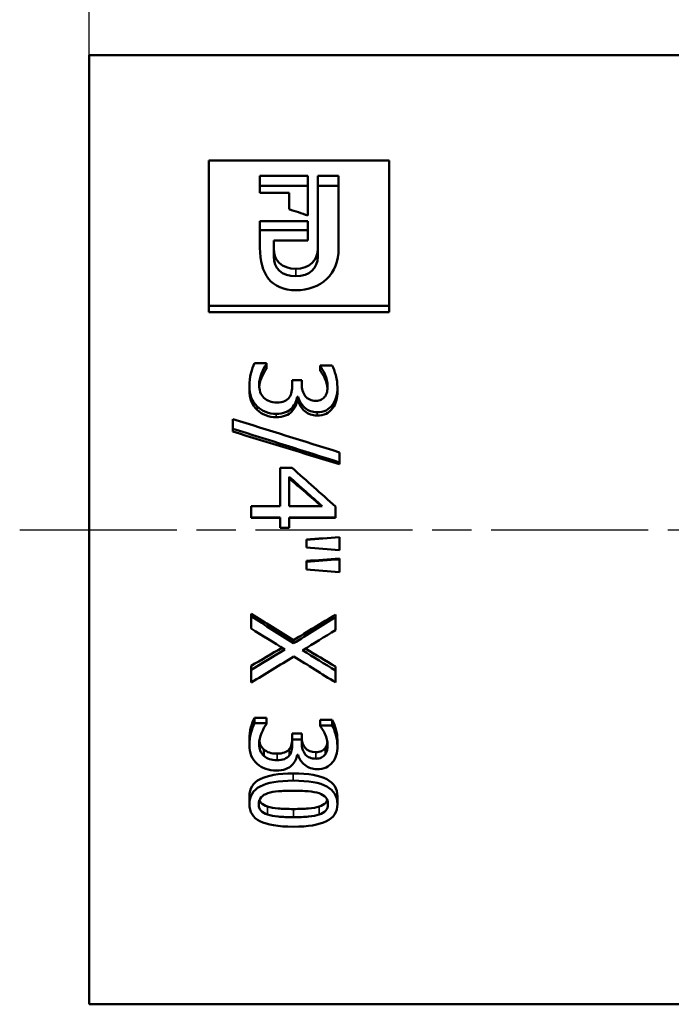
# Model space of a CAD drawing. Header units: millimetres. Extents: x -134 to 549, y -69 to 356.
# Tile 12 of 17: x 39 to 63, y 198 to 233. Entities that reach past the tile are written whole.
import ezdxf

# ---------------------------------------------------------------- set-up
doc = ezdxf.new("R2010")
doc.units = ezdxf.units.MM
doc.linetypes.add('CHAIN', pattern=[0.7087, 0.4724, -0.0591, 0.1181, -0.0591])
for name, color, linetype, lineweight in [('Видимые тонкие (ГОСТ)', 7, 'Continuous', 35), ('Видимый контур (ГОСТ)', 7, 'Continuous', 50), ('Осевая линия (ГОСТ)', 7, 'Continuous', 25), ('Размер (ГОСТ)', 7, 'Continuous', 25)]:
    doc.layers.add(name, color=color, linetype=linetype, lineweight=lineweight)
doc.styles.add('Обычный текст (ГОСТ)', font='GOST Common Italic.ttf')
doc.dimstyles.new('Обычный (ГОСТ)', dxfattribs={"dimtxt": 3.5, "dimasz": 3.5, "dimexe": 1, "dimexo": 0, "dimgap": 0.5, "dimtad": 1, "dimrnd": 1e-08, "dimtxsty": 'Обычный текст (ГОСТ)', "dimblk": 'Filled-1', "dimcen": 0.09, "dimdle": 15, "dimclrd": 256, "dimclre": 256, "dimclrt": 256, "dimazin": 2, "dimtfac": 0.714286, "dimtdec": 3, "dimtmove": 0, "dimatfit": 3, "dimfxl": 1, "dimtolj": 1, "dimlwd": 25, "dimlwe": 25, "dimarcsym": 0})

# ---------------------------------------------------------------- blocks, each defined once
blk = doc.blocks.new('Filled-1')
at = {"color": 0}
for p, q in [((0, 0), (-1, 0.143)), ((-1, 0.143), (-1, -0.143)), ((-1, 0), (0, 0)), ((-1, -0.143), (0, 0))]:
    blk.add_line(p, q, dxfattribs=at)
at = {"color": 0, "flags": 128}
blk.add_lwpolyline([(-1, -0.143), (0, 0), (-1, 0.143), (-1, -0.143)], dxfattribs=at)
at = {"color": 0}
blk.add_solid([(-1, -0.143), (0, 0), (-1, 0.143), (-1, -0.143)], dxfattribs=at)
blk = doc.blocks.new('*D9')
at = {"layer": 'Defpoints', "color": 0, "linetype": 'Continuous', "transparency": 16777216}
for p in [(83.899, 257.181), (41.899, 232.181), (83.899, 224.607)]:
    blk.add_point(p, dxfattribs=at)
at = {"layer": 'Размер (ГОСТ)', "linetype": 'Continuous', "lineweight": 25, "transparency": 16777216}
for p, q in [((41.899, 232.181), (41.899, 258.181)), ((83.899, 224.607), (83.899, 258.181)), ((45.399, 257.181), (80.399, 257.181))]:
    blk.add_line(p, q, dxfattribs=at)
at = {"layer": 'Размер (ГОСТ)', "linetype": 'Continuous', "lineweight": 25, "transparency": 16777216, "xscale": 3.5, "yscale": 3.5, "zscale": 3.5, "rotation": 180}
blk.add_blockref('Filled-1', (41.899, 257.181), dxfattribs=at)
at = {"layer": 'Размер (ГОСТ)', "linetype": 'Continuous', "lineweight": 25, "transparency": 16777216, "xscale": 3.5, "yscale": 3.5, "zscale": 3.5}
blk.add_blockref('Filled-1', (83.899, 257.181), dxfattribs=at)
at = {"layer": 'Размер (ГОСТ)', "linetype": 'Continuous', "lineweight": 25, "transparency": 16777216, "insert": (52.802, 261.181), "char_height": 3.5, "attachment_point": 1, "style": 'Обычный текст (ГОСТ)'}
blk.add_mtext('\\A1;42', dxfattribs=at)

msp = doc.modelspace()

# ---------------------------------------------------------------- linework, layer by layer
at = {"layer": 'Видимые тонкие (ГОСТ)'}
for p, q in [((49.355, 224.215), (49.355, 224.482)), ((47.962, 219.395), (47.962, 219.521)), ((48.649, 219.134), (48.649, 219.253)), ((50.121, 219.192), (50.121, 219.312)), ((50.41, 207.206), (50.41, 206.976)), ((48.679, 207.012), (48.679, 206.776)), ((49.121, 207.173), (49.121, 206.942)), ((50.079, 207.064), (50.079, 206.829)), ((49.266, 206.296), (49.266, 206.039)), ((48.34, 205.105), (48.34, 204.814)), ((50.2, 205.107), (50.2, 204.816)), ((49.269, 205.017), (49.269, 204.723))]:
    msp.add_line(p, q, dxfattribs=at)
at = {"layer": 'Видимый контур (ГОСТ)'}
for p, q in [((41.899, 197.981), (41.899, 232.181)), ((41.899, 232.181), (71.899, 232.181)), ((46.225, 228.379), (52.725, 228.379)), ((46.225, 228.379), (46.225, 223.152)), ((52.725, 223.152), (52.725, 228.379)), ((48.063, 227.836), (49.796, 227.836)), ((48.063, 227.836), (48.063, 227.215)), ((49.796, 226.403), (49.796, 227.836)), ((50.148, 227.836), (50.148, 225.208)), ((50.148, 227.836), (50.902, 227.836)), ((50.902, 225.219), (50.902, 227.836)), ((49.796, 227.473), (48.063, 227.473)), ((50.902, 227.473), (50.148, 227.473)), ((49.121, 227.215), (48.063, 227.215)), ((49.121, 227.215), (49.121, 226.627)), ((48.063, 226.193), (49.796, 226.193)), ((48.063, 226.193), (48.063, 225.234)), ((49.796, 225.499), (49.796, 226.193)), ((49.796, 225.877), (48.063, 225.877)), ((48.561, 225.208), (48.561, 225.499)), ((49.796, 225.499), (48.561, 225.499)), ((48.561, 224.921), (48.561, 225.208)), ((50.148, 224.921), (50.148, 225.208)), ((52.725, 223.152), (46.225, 223.152)), ((46.225, 222.923), (46.225, 223.152)), ((52.725, 222.923), (52.725, 223.152)), ((52.725, 222.923), (46.225, 222.923)), ((47.868, 221.077), (48.301, 221.077)), ((48.301, 221.048), (48.301, 221.077)), ((48.301, 220.879), (48.301, 221.048)), ((50.237, 220.996), (50.669, 220.996)), ((50.237, 220.996), (50.237, 220.972)), ((50.237, 220.804), (50.237, 220.972)), ((50.408, 220.52), (50.408, 220.679)), ((49.229, 220.471), (49.568, 220.471)), ((49.229, 220.471), (49.229, 220.301)), ((49.568, 220.338), (49.568, 220.471)), ((47.681, 220.118), (47.681, 220.265)), ((50.857, 220.073), (50.857, 220.219)), ((49.439, 219.872), (49.41, 219.872)), ((49.41, 219.736), (49.41, 219.872)), ((49.439, 219.736), (49.41, 219.736)), ((49.439, 219.736), (49.439, 219.872)), ((49.212, 219.34), (49.212, 219.465)), ((50.684, 219.455), (50.684, 219.583)), ((47.083, 219.065), (47.083, 218.717)), ((47.083, 218.614), (47.083, 218.717)), ((50.929, 217.508), (50.929, 217.865)), ((50.929, 217.439), (50.929, 217.508)), ((48.792, 217.309), (49.222, 217.309)), ((48.792, 217.309), (48.792, 215.929)), ((49.121, 216.981), (49.121, 215.929)), ((47.745, 215.929), (48.792, 215.929)), ((47.745, 215.929), (47.745, 215.525)), ((50.311, 215.929), (49.121, 215.929)), ((50.793, 215.525), (50.793, 215.911)), ((48.792, 215.525), (47.745, 215.525)), ((47.745, 215.513), (47.745, 215.525)), ((48.792, 215.513), (47.745, 215.513)), ((48.792, 215.525), (48.792, 215.152)), ((49.121, 215.152), (49.121, 215.525)), ((50.793, 215.525), (49.121, 215.525)), ((50.793, 215.513), (49.121, 215.513)), ((50.793, 215.513), (50.793, 215.525)), ((49.121, 215.152), (48.792, 215.152)), ((48.792, 215.15), (48.792, 215.152)), ((49.121, 215.15), (48.792, 215.15)), ((49.121, 215.15), (49.121, 215.152)), ((49.743, 214.725), (49.743, 214.714)), ((49.743, 214.714), (49.743, 214.437)), ((50.929, 214.814), (50.929, 214.806)), ((50.929, 214.346), (50.929, 214.806)), ((49.743, 213.955), (49.743, 213.922)), ((49.743, 213.922), (49.743, 213.646)), ((50.929, 214.044), (50.929, 214.013)), ((50.929, 213.554), (50.929, 214.013)), ((47.745, 212.053), (47.745, 211.965)), ((47.745, 211.965), (47.745, 211.523)), ((50.793, 212.024), (50.793, 211.935)), ((50.793, 211.466), (50.793, 211.935)), ((49.271, 211.103), (49.271, 210.987)), ((47.745, 210.173), (47.745, 210.03)), ((47.745, 210.03), (47.745, 209.574)), ((50.793, 210.147), (50.793, 210.003)), ((50.793, 209.574), (50.793, 210.003)), ((47.868, 208.306), (48.301, 208.306)), ((47.868, 208.306), (47.868, 208.108)), ((48.301, 208.306), (48.301, 208.108)), ((47.868, 208.108), (48.301, 208.108)), ((48.301, 208.08), (48.301, 208.108)), ((50.237, 208.229), (50.669, 208.229)), ((50.237, 208.229), (50.237, 208.029)), ((50.237, 208.029), (50.669, 208.029)), ((50.237, 208.029), (50.237, 208.005)), ((50.669, 208.229), (50.669, 208.029)), ((47.681, 207.55), (47.681, 207.33)), ((49.229, 207.739), (49.568, 207.739)), ((49.229, 207.739), (49.229, 207.524)), ((49.568, 207.739), (49.568, 207.524)), ((49.229, 207.524), (49.568, 207.524)), ((49.229, 207.524), (49.229, 207.364)), ((49.568, 207.398), (49.568, 207.524)), ((50.857, 207.508), (50.857, 207.287)), ((48.204, 207.16), (48.204, 206.928)), ((49.439, 206.965), (49.41, 206.965)), ((47.681, 205.474), (47.681, 205.193)), ((50.855, 205.474), (50.855, 205.193)), ((41.899, 197.981), (71.899, 197.981))]:
    msp.add_line(p, q, dxfattribs=at)
for points in [[(49.796, 226.403), (49.571, 226.479), (49.346, 226.553), (49.121, 226.627)], [(49.36, 223.709), (48.464, 223.709), (48.063, 224.303), (48.063, 225.234)], [(48.561, 225.208), (48.561, 224.779), (48.846, 224.482), (49.355, 224.482)], [(49.355, 224.215), (48.846, 224.215), (48.561, 224.504), (48.561, 224.921)], [(49.355, 224.482), (49.852, 224.482), (50.148, 224.779), (50.148, 225.208)], [(50.148, 224.921), (50.148, 224.504), (49.852, 224.215), (49.355, 224.215)], [(50.902, 225.219), (50.902, 224.295), (50.264, 223.709), (49.36, 223.709)], [(47.083, 219.065), (48.365, 218.668), (49.647, 218.268), (50.929, 217.865)], [(50.929, 217.508), (49.647, 217.913), (48.365, 218.317), (47.083, 218.717)], [(50.929, 217.439), (49.647, 217.833), (48.365, 218.225), (47.083, 218.614)], [(49.222, 217.309), (49.746, 216.845), (50.269, 216.379), (50.793, 215.911)], [(49.121, 216.981), (49.518, 216.631), (49.914, 216.28), (50.311, 215.929)], [(50.283, 215.929), (49.896, 216.262), (49.508, 216.595), (49.121, 216.927)], [(49.743, 214.725), (50.138, 214.754), (50.534, 214.784), (50.929, 214.814)], [(49.743, 214.714), (50.138, 214.745), (50.534, 214.775), (50.929, 214.806)], [(50.929, 214.346), (50.534, 214.376), (50.138, 214.407), (49.743, 214.437)], [(49.743, 213.955), (50.138, 213.984), (50.534, 214.014), (50.929, 214.044)], [(49.743, 213.922), (50.138, 213.952), (50.534, 213.983), (50.929, 214.013)], [(50.929, 213.554), (50.534, 213.585), (50.138, 213.615), (49.743, 213.646)], [(47.745, 212.053), (48.254, 211.735), (48.763, 211.418), (49.271, 211.103)], [(47.745, 211.965), (48.254, 211.637), (48.763, 211.311), (49.271, 210.987)], [(49.271, 211.103), (49.779, 211.408), (50.286, 211.716), (50.793, 212.024)], [(49.271, 210.987), (49.779, 211.301), (50.286, 211.617), (50.793, 211.935)], [(48.96, 210.765), (48.555, 211.016), (48.15, 211.269), (47.745, 211.523)], [(50.793, 211.466), (50.395, 211.222), (49.998, 210.979), (49.6, 210.738)], [(47.745, 210.173), (48.116, 210.39), (48.488, 210.608), (48.859, 210.828)], [(47.745, 210.03), (48.15, 210.273), (48.555, 210.518), (48.96, 210.765)], [(49.6, 210.738), (49.998, 210.491), (50.395, 210.246), (50.793, 210.003)], [(49.702, 210.8), (50.066, 210.581), (50.429, 210.364), (50.793, 210.147)], [(49.291, 210.514), (48.776, 210.198), (48.26, 209.885), (47.745, 209.574)], [(50.793, 209.574), (50.292, 209.885), (49.792, 210.198), (49.291, 210.514)]]:
    msp.add_open_spline(points, degree=3, dxfattribs=at)
for points, knots in [([(47.681, 220.265), (47.681, 220.415), (47.699, 220.564), (47.736, 220.71), (47.773, 220.856), (47.817, 220.978), (47.868, 221.077)], [0, 0, 0, 0, 1, 1, 1, 2, 2, 2, 2]), ([(48.301, 221.048), (48.238, 220.965), (48.178, 220.854), (48.12, 220.712), (48.063, 220.571), (48.034, 220.43), (48.034, 220.289)], [0, 0, 0, 0, 1, 1, 1, 2, 2, 2, 2]), ([(48.301, 220.879), (48.238, 220.798), (48.178, 220.69), (48.12, 220.552), (48.074, 220.441), (48.046, 220.33), (48.037, 220.219)], [0, 0, 0, 0, 1, 1, 1, 1.809643, 1.809643, 1.809643, 1.809643]), ([(50.408, 220.679), (50.38, 220.743), (50.351, 220.799), (50.321, 220.846), (50.291, 220.893), (50.263, 220.935), (50.237, 220.972)], [0, 0, 0, 0, 1, 1, 1, 2, 2, 2, 2]), ([(50.408, 220.52), (50.38, 220.582), (50.351, 220.636), (50.321, 220.682), (50.291, 220.728), (50.263, 220.769), (50.237, 220.804)], [0, 0, 0, 0, 1, 1, 1, 2, 2, 2, 2]), ([(50.504, 220.25), (50.504, 220.323), (50.495, 220.395), (50.477, 220.467), (50.459, 220.539), (50.436, 220.609), (50.408, 220.679)], [0, 0, 0, 0, 1, 1, 1, 2, 2, 2, 2]), ([(50.669, 220.996), (50.717, 220.909), (50.76, 220.792), (50.799, 220.644), (50.838, 220.495), (50.857, 220.353), (50.857, 220.219)], [0, 0, 0, 0, 1, 1, 1, 2, 2, 2, 2]), ([(49.568, 220.338), (49.568, 220.158), (49.611, 220.011), (49.699, 219.897), (49.786, 219.783), (49.913, 219.725), (50.079, 219.725)], [0, 0, 0, 0, 1, 1, 1, 2, 2, 2, 2]), ([(50.501, 220.173), (50.497, 220.221), (50.489, 220.268), (50.477, 220.314), (50.459, 220.384), (50.436, 220.452), (50.408, 220.52)], [0.330241, 0.330241, 0.330241, 0.330241, 1, 1, 1, 2, 2, 2, 2]), ([(47.962, 219.521), (47.87, 219.61), (47.8, 219.717), (47.752, 219.842), (47.705, 219.966), (47.681, 220.108), (47.681, 220.265)], [0, 0, 0, 0, 1, 1, 1, 2, 2, 2, 2]), ([(47.962, 219.395), (47.87, 219.481), (47.8, 219.585), (47.752, 219.706), (47.705, 219.828), (47.681, 219.965), (47.681, 220.118)], [0, 0, 0, 0, 1, 1, 1, 2, 2, 2, 2]), ([(48.034, 220.289), (48.034, 220.206), (48.047, 220.124), (48.073, 220.041), (48.1, 219.958), (48.143, 219.889), (48.204, 219.833)], [0, 0, 0, 0, 1, 1, 1, 2, 2, 2, 2]), ([(49.121, 219.848), (49.162, 219.905), (49.19, 219.972), (49.206, 220.049), (49.222, 220.127), (49.229, 220.211), (49.229, 220.301)], [0, 0, 0, 0, 1, 1, 1, 2, 2, 2, 2]), ([(50.41, 219.884), (50.445, 219.935), (50.469, 219.991), (50.483, 220.053), (50.497, 220.115), (50.504, 220.181), (50.504, 220.25)], [0, 0, 0, 0, 1, 1, 1, 2, 2, 2, 2]), ([(50.857, 220.219), (50.857, 220.082), (50.843, 219.963), (50.815, 219.861), (50.787, 219.759), (50.743, 219.666), (50.684, 219.583)], [0, 0, 0, 0, 1, 1, 1, 2, 2, 2, 2]), ([(50.857, 220.073), (50.857, 219.94), (50.843, 219.824), (50.815, 219.725), (50.787, 219.626), (50.743, 219.536), (50.684, 219.455)], [0, 0, 0, 0, 1, 1, 1, 2, 2, 2, 2]), ([(48.204, 219.833), (48.265, 219.779), (48.332, 219.738), (48.404, 219.709), (48.477, 219.681), (48.568, 219.666), (48.679, 219.666)], [0, 0, 0, 0, 1, 1, 1, 2, 2, 2, 2]), ([(48.679, 219.666), (48.789, 219.666), (48.88, 219.682), (48.951, 219.714), (49.023, 219.746), (49.08, 219.791), (49.121, 219.848)], [0, 0, 0, 0, 1, 1, 1, 2, 2, 2, 2]), ([(49.41, 219.872), (49.396, 219.809), (49.375, 219.74), (49.345, 219.668), (49.316, 219.595), (49.271, 219.527), (49.212, 219.465)], [0, 0, 0, 0, 1, 1, 1, 2, 2, 2, 2]), ([(49.41, 219.736), (49.396, 219.674), (49.375, 219.608), (49.345, 219.537), (49.316, 219.467), (49.271, 219.401), (49.212, 219.34)], [0, 0, 0, 0, 1, 1, 1, 2, 2, 2, 2]), ([(50.121, 219.312), (49.953, 219.312), (49.806, 219.367), (49.679, 219.477), (49.552, 219.587), (49.472, 219.719), (49.439, 219.872)], [0, 0, 0, 0, 1, 1, 1, 2, 2, 2, 2]), ([(50.121, 219.192), (49.953, 219.192), (49.806, 219.245), (49.679, 219.352), (49.552, 219.459), (49.472, 219.587), (49.439, 219.736)], [0, 0, 0, 0, 1, 1, 1, 2, 2, 2, 2]), ([(50.079, 219.725), (50.156, 219.725), (50.223, 219.74), (50.278, 219.769), (50.333, 219.799), (50.377, 219.837), (50.41, 219.884)], [0, 0, 0, 0, 1, 1, 1, 2, 2, 2, 2]), ([(48.649, 219.253), (48.512, 219.253), (48.386, 219.276), (48.27, 219.323), (48.154, 219.37), (48.051, 219.436), (47.962, 219.521)], [0, 0, 0, 0, 1, 1, 1, 2, 2, 2, 2]), ([(48.649, 219.134), (48.512, 219.134), (48.386, 219.157), (48.27, 219.203), (48.154, 219.248), (48.051, 219.312), (47.962, 219.395)], [0, 0, 0, 0, 1, 1, 1, 2, 2, 2, 2]), ([(49.212, 219.465), (49.154, 219.402), (49.08, 219.352), (48.987, 219.312), (48.895, 219.273), (48.782, 219.253), (48.649, 219.253)], [0, 0, 0, 0, 1, 1, 1, 2, 2, 2, 2]), ([(49.212, 219.34), (49.154, 219.28), (49.08, 219.23), (48.987, 219.192), (48.895, 219.153), (48.782, 219.134), (48.649, 219.134)], [0, 0, 0, 0, 1, 1, 1, 2, 2, 2, 2]), ([(50.684, 219.583), (50.62, 219.494), (50.541, 219.427), (50.448, 219.381), (50.355, 219.335), (50.246, 219.312), (50.121, 219.312)], [0, 0, 0, 0, 1, 1, 1, 2, 2, 2, 2]), ([(50.684, 219.455), (50.62, 219.369), (50.541, 219.304), (50.448, 219.259), (50.355, 219.214), (50.246, 219.192), (50.121, 219.192)], [0, 0, 0, 0, 1, 1, 1, 2, 2, 2, 2]), ([(47.681, 207.55), (47.681, 207.688), (47.699, 207.824), (47.736, 207.961), (47.773, 208.097), (47.817, 208.212), (47.868, 208.306)], [0, 0, 0, 0, 1, 1, 1, 2, 2, 2, 2]), ([(47.681, 207.33), (47.681, 207.471), (47.699, 207.612), (47.736, 207.753), (47.773, 207.893), (47.817, 208.011), (47.868, 208.108)], [0, 0, 0, 0, 1, 1, 1, 2, 2, 2, 2]), ([(48.301, 208.08), (48.238, 207.999), (48.178, 207.89), (48.12, 207.755), (48.063, 207.619), (48.034, 207.485), (48.034, 207.353)], [0, 0, 0, 0, 1, 1, 1, 2, 2, 2, 2]), ([(50.408, 207.722), (50.38, 207.784), (50.351, 207.838), (50.321, 207.883), (50.291, 207.929), (50.263, 207.97), (50.237, 208.005)], [0, 0, 0, 0, 1, 1, 1, 2, 2, 2, 2]), ([(50.669, 208.229), (50.717, 208.148), (50.76, 208.037), (50.799, 207.899), (50.838, 207.761), (50.857, 207.631), (50.857, 207.508)], [0, 0, 0, 0, 1, 1, 1, 2, 2, 2, 2]), ([(50.669, 208.029), (50.717, 207.945), (50.76, 207.831), (50.799, 207.689), (50.838, 207.547), (50.857, 207.413), (50.857, 207.287)], [0, 0, 0, 0, 1, 1, 1, 2, 2, 2, 2]), ([(49.121, 207.173), (49.162, 207.224), (49.19, 207.285), (49.206, 207.354), (49.222, 207.424), (49.229, 207.5), (49.229, 207.583)], [0, 0, 0, 0, 1, 1, 1, 2, 2, 2, 2]), ([(49.568, 207.617), (49.568, 207.452), (49.611, 207.319), (49.699, 207.217), (49.786, 207.115), (49.913, 207.064), (50.079, 207.064)], [0, 0, 0, 0, 1, 1, 1, 2, 2, 2, 2]), ([(50.504, 207.316), (50.504, 207.385), (50.495, 207.453), (50.477, 207.521), (50.459, 207.589), (50.436, 207.656), (50.408, 207.722)], [0, 0, 0, 0, 1, 1, 1, 2, 2, 2, 2]), ([(47.962, 206.644), (47.87, 206.724), (47.8, 206.821), (47.752, 206.936), (47.705, 207.051), (47.681, 207.182), (47.681, 207.33)], [0, 0, 0, 0, 1, 1, 1, 2, 2, 2, 2]), ([(48.034, 207.353), (48.034, 207.275), (48.047, 207.198), (48.073, 207.121), (48.1, 207.043), (48.143, 206.98), (48.204, 206.928)], [0, 0, 0, 0, 1, 1, 1, 2, 2, 2, 2]), ([(48.042, 207.472), (48.048, 207.43), (48.059, 207.388), (48.073, 207.347), (48.1, 207.272), (48.143, 207.21), (48.204, 207.16)], [0.442958, 0.442958, 0.442958, 0.442958, 1, 1, 1, 2, 2, 2, 2]), ([(49.121, 206.942), (49.162, 206.995), (49.19, 207.057), (49.206, 207.129), (49.222, 207.2), (49.229, 207.279), (49.229, 207.364)], [0, 0, 0, 0, 1, 1, 1, 2, 2, 2, 2]), ([(49.568, 207.398), (49.568, 207.229), (49.611, 207.092), (49.699, 206.987), (49.786, 206.882), (49.913, 206.829), (50.079, 206.829)], [0, 0, 0, 0, 1, 1, 1, 2, 2, 2, 2]), ([(50.079, 207.064), (50.156, 207.064), (50.223, 207.077), (50.278, 207.103), (50.333, 207.129), (50.377, 207.164), (50.41, 207.206)], [0, 0, 0, 0, 1, 1, 1, 2, 2, 2, 2]), ([(50.41, 207.206), (50.445, 207.251), (50.469, 207.302), (50.483, 207.358), (50.488, 207.38), (50.493, 207.402), (50.496, 207.425)], [0, 0, 0, 0, 1, 1, 1, 1.393724, 1.393724, 1.393724, 1.393724]), ([(50.41, 206.976), (50.445, 207.022), (50.469, 207.074), (50.483, 207.132), (50.497, 207.189), (50.504, 207.251), (50.504, 207.316)], [0, 0, 0, 0, 1, 1, 1, 2, 2, 2, 2]), ([(50.857, 207.287), (50.857, 207.159), (50.843, 207.048), (50.815, 206.954), (50.787, 206.86), (50.743, 206.776), (50.684, 206.7)], [0, 0, 0, 0, 1, 1, 1, 2, 2, 2, 2]), ([(48.204, 207.16), (48.265, 207.112), (48.332, 207.075), (48.404, 207.05), (48.477, 207.024), (48.568, 207.012), (48.679, 207.012)], [0, 0, 0, 0, 1, 1, 1, 2, 2, 2, 2]), ([(48.204, 206.928), (48.265, 206.879), (48.332, 206.841), (48.404, 206.815), (48.477, 206.789), (48.568, 206.776), (48.679, 206.776)], [0, 0, 0, 0, 1, 1, 1, 2, 2, 2, 2]), ([(48.679, 207.012), (48.789, 207.012), (48.88, 207.026), (48.951, 207.054), (49.023, 207.082), (49.08, 207.122), (49.121, 207.173)], [0, 0, 0, 0, 1, 1, 1, 2, 2, 2, 2]), ([(48.679, 206.776), (48.789, 206.776), (48.88, 206.79), (48.951, 206.819), (49.023, 206.849), (49.08, 206.889), (49.121, 206.942)], [0, 0, 0, 0, 1, 1, 1, 2, 2, 2, 2]), ([(49.41, 206.965), (49.396, 206.906), (49.375, 206.843), (49.345, 206.777), (49.316, 206.71), (49.271, 206.649), (49.212, 206.592)], [0, 0, 0, 0, 1, 1, 1, 2, 2, 2, 2]), ([(50.121, 206.455), (49.953, 206.455), (49.806, 206.504), (49.679, 206.604), (49.552, 206.703), (49.472, 206.823), (49.439, 206.965)], [0, 0, 0, 0, 1, 1, 1, 2, 2, 2, 2]), ([(50.079, 206.829), (50.156, 206.829), (50.223, 206.843), (50.278, 206.87), (50.333, 206.897), (50.377, 206.932), (50.41, 206.976)], [0, 0, 0, 0, 1, 1, 1, 2, 2, 2, 2]), ([(48.649, 206.402), (48.512, 206.402), (48.386, 206.423), (48.27, 206.465), (48.154, 206.507), (48.051, 206.566), (47.962, 206.644)], [0, 0, 0, 0, 1, 1, 1, 2, 2, 2, 2]), ([(49.212, 206.592), (49.154, 206.536), (49.08, 206.49), (48.987, 206.455), (48.895, 206.419), (48.782, 206.402), (48.649, 206.402)], [0, 0, 0, 0, 1, 1, 1, 2, 2, 2, 2]), ([(50.684, 206.7), (50.62, 206.619), (50.541, 206.558), (50.448, 206.517), (50.355, 206.475), (50.246, 206.455), (50.121, 206.455)], [0, 0, 0, 0, 1, 1, 1, 2, 2, 2, 2]), ([(47.681, 205.474), (47.681, 205.752), (47.811, 205.961), (48.072, 206.094), (48.333, 206.228), (48.731, 206.296), (49.266, 206.296)], [0, 0, 0, 0, 1, 1, 1, 2, 2, 2, 2]), ([(49.266, 206.296), (49.816, 206.296), (50.219, 206.228), (50.473, 206.092), (50.727, 205.957), (50.855, 205.749), (50.855, 205.474)], [0, 0, 0, 0, 1, 1, 1, 2, 2, 2, 2]), ([(47.681, 205.193), (47.681, 205.479), (47.811, 205.694), (48.072, 205.832), (48.333, 205.969), (48.731, 206.039), (49.266, 206.039)], [0, 0, 0, 0, 1, 1, 1, 2, 2, 2, 2]), ([(49.266, 206.039), (49.816, 206.039), (50.219, 205.969), (50.473, 205.83), (50.727, 205.69), (50.855, 205.476), (50.855, 205.193)], [0, 0, 0, 0, 1, 1, 1, 2, 2, 2, 2]), ([(48.019, 205.193), (48.019, 205.294), (48.047, 205.376), (48.104, 205.439), (48.161, 205.502), (48.242, 205.551), (48.348, 205.585)], [-2, -2, -2, -2, -1, -1, -1, 0, 0, 0, 0]), ([(48.348, 205.585), (48.46, 205.622), (48.587, 205.647), (48.73, 205.658), (48.874, 205.67), (49.052, 205.675), (49.266, 205.675)], [-2, -2, -2, -2, -1, -1, -1, 0, 0, 0, 0]), ([(49.266, 205.675), (49.466, 205.675), (49.644, 205.669), (49.802, 205.656), (49.96, 205.643), (50.091, 205.619), (50.195, 205.583)], [-2, -2, -2, -2, -1, -1, -1, 0, 0, 0, 0]), ([(50.195, 205.583), (50.302, 205.546), (50.382, 205.496), (50.436, 205.433), (50.489, 205.37), (50.516, 205.29), (50.516, 205.193)], [-2, -2, -2, -2, -1, -1, -1, 0, 0, 0, 0]), ([(49.269, 204.381), (48.722, 204.381), (48.321, 204.445), (48.065, 204.576), (47.809, 204.708), (47.681, 204.911), (47.681, 205.193)], [0, 0, 0, 0, 1, 1, 1, 2, 2, 2, 2]), ([(48.34, 204.814), (48.233, 204.848), (48.153, 204.896), (48.099, 204.958), (48.046, 205.019), (48.019, 205.097), (48.019, 205.193)], [-2, -2, -2, -2, -1, -1, -1, 0, 0, 0, 0]), ([(48.043, 205.337), (48.056, 205.303), (48.075, 205.272), (48.099, 205.245), (48.153, 205.185), (48.233, 205.139), (48.34, 205.105)], [0.544319, 0.544319, 0.544319, 0.544319, 1, 1, 1, 2, 2, 2, 2]), ([(48.34, 205.105), (48.441, 205.073), (48.568, 205.05), (48.723, 205.037), (48.878, 205.024), (49.06, 205.017), (49.269, 205.017)], [0, 0, 0, 0, 1, 1, 1, 2, 2, 2, 2]), ([(50.855, 205.193), (50.855, 204.908), (50.723, 204.704), (50.459, 204.574), (50.196, 204.445), (49.799, 204.381), (49.269, 204.381)], [0, 0, 0, 0, 1, 1, 1, 2, 2, 2, 2]), ([(49.269, 205.017), (49.478, 205.017), (49.66, 205.024), (49.814, 205.037), (49.967, 205.05), (50.096, 205.074), (50.2, 205.107)], [0, 0, 0, 0, 1, 1, 1, 2, 2, 2, 2]), ([(50.2, 205.107), (50.304, 205.141), (50.382, 205.187), (50.436, 205.245), (50.46, 205.272), (50.479, 205.302), (50.492, 205.336)], [0, 0, 0, 0, 1, 1, 1, 1.455368, 1.455368, 1.455368, 1.455368]), ([(50.516, 205.193), (50.516, 205.096), (50.489, 205.018), (50.436, 204.958), (50.382, 204.897), (50.304, 204.85), (50.2, 204.816)], [-2, -2, -2, -2, -1, -1, -1, 0, 0, 0, 0]), ([(49.269, 204.723), (49.06, 204.723), (48.878, 204.73), (48.723, 204.743), (48.568, 204.757), (48.441, 204.78), (48.34, 204.814)], [-2, -2, -2, -2, -1, -1, -1, 0, 0, 0, 0]), ([(50.2, 204.816), (50.096, 204.781), (49.967, 204.757), (49.814, 204.743), (49.66, 204.73), (49.478, 204.723), (49.269, 204.723)], [-2, -2, -2, -2, -1, -1, -1, 0, 0, 0, 0])]:
    msp.add_open_spline(points, degree=3, knots=knots, dxfattribs=at)
at = {"layer": 'Осевая линия (ГОСТ)', "linetype": 'CHAIN', "ltscale": 11.993792}
msp.add_line((39.399, 215.081), (74.399, 215.081), dxfattribs=at)

# ---------------------------------------------------------------- dimensions: what is measured, and where the dimension line sits
at = {"layer": 'Размер (ГОСТ)', "linetype": 'Continuous', "lineweight": 25}
dim = msp.add_linear_dim(base=(83.899, 257.181), p1=(41.899, 232.181), p2=(83.899, 224.607), angle=180, dimstyle='Обычный (ГОСТ)', override={"dimgap": 0.5, "dimdec": 2, "dimtol": 0, "dimlim": 0, "dimtp": 0, "dimtm": 0, "dimtdec": 3, "dimtofl": 0, "dimatfit": 1}, dxfattribs=at)
dim.commit()
dim.dimension.update_dxf_attribs({"geometry": '*D9', "text_midpoint": (55.399, 257.181), "dimtype": 160})

doc.saveas('drawing.dxf')
